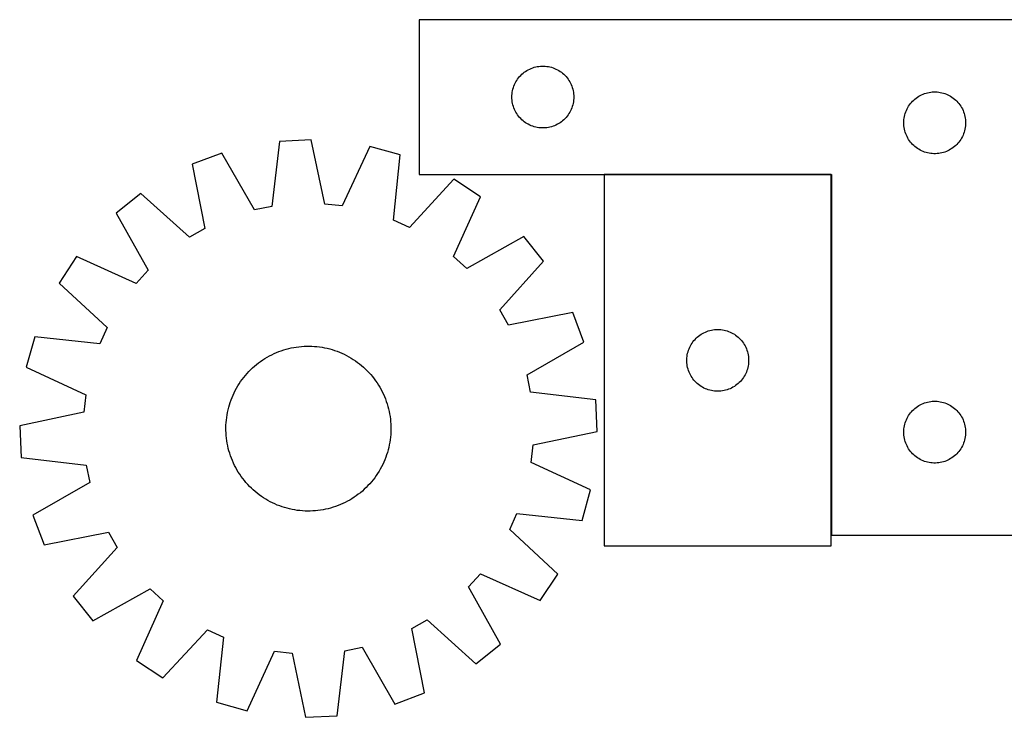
# Model space of a CAD drawing. Header units: millimetres. Extents: x 7 to 1493, y 7 to 2993.
# Tile 5 of 15: x 26 to 504, y 2121 to 2460. Entities that reach past the tile are written whole.
import ezdxf

# ---------------------------------------------------------------- set-up
doc = ezdxf.new("R2010")
doc.units = ezdxf.units.MM
doc.layers.add('COMMON', color=5, linetype='CONTINUOUS', true_color=0x0000ff)
doc.layers.add('CUT', color=7, linetype='CONTINUOUS', true_color=0x000000)

msp = doc.modelspace()

# ---------------------------------------------------------------- linework, layer by layer
at = {"layer": 'COMMON'}
for p, q in [((419.965139, 2384.658857), (309.965139, 2384.658857)), ((420.06514, 2209.758857), (420.06514, 2384.558856))]:
    msp.add_line(p, q, dxfattribs=at)
at = {"layer": 'CUT'}
for p, q in [((520.16514, 2459.758857), (220.16514, 2459.758857)), ((220.16514, 2459.758857), (220.16514, 2384.758857)), ((271.791484, 2434.704012), (272.443248, 2435.118576)), ((272.443248, 2435.118576), (273.115489, 2435.499039)), ((273.115489, 2435.499039), (273.806424, 2435.844391)), ((273.806424, 2435.844391), (274.514222, 2436.153716)), ((274.514222, 2436.153716), (275.237004, 2436.426195)), ((275.237004, 2436.426195), (275.972856, 2436.661105)), ((275.972856, 2436.661105), (276.719824, 2436.857822)), ((276.719824, 2436.857822), (277.475929, 2437.015826)), ((277.475929, 2437.015826), (278.239165, 2437.134697)), ((278.239165, 2437.134697), (279.007508, 2437.21412)), ((279.007508, 2437.21412), (279.778921, 2437.253884)), ((279.778921, 2437.253884), (280.551359, 2437.253884)), ((280.551359, 2437.253884), (281.322772, 2437.21412)), ((281.322772, 2437.21412), (282.091115, 2437.134697)), ((282.091115, 2437.134697), (282.854351, 2437.015826)), ((282.854351, 2437.015826), (283.610456, 2436.857822)), ((283.610456, 2436.857822), (284.357425, 2436.661105)), ((284.357425, 2436.661105), (285.093276, 2436.426195)), ((285.093276, 2436.426195), (285.816058, 2436.153716)), ((285.816058, 2436.153716), (286.523856, 2435.844391)), ((286.523856, 2435.844391), (287.214791, 2435.499039)), ((287.214791, 2435.499039), (287.887032, 2435.118576)), ((287.887032, 2435.118576), (288.538796, 2434.704012)), ((267.110861, 2429.647078), (267.508507, 2430.3093)), ((267.508507, 2430.3093), (267.939715, 2430.950173)), ((267.939715, 2430.950173), (268.403343, 2431.567999)), ((268.403343, 2431.567999), (268.898161, 2432.161139)), ((268.898161, 2432.161139), (269.422857, 2432.728019)), ((269.422857, 2432.728019), (269.97604, 2433.267137)), ((269.97604, 2433.267137), (270.556242, 2433.777063)), ((270.556242, 2433.777063), (271.161926, 2434.256445)), ((271.161926, 2434.256445), (271.791484, 2434.704012)), ((288.538796, 2434.704012), (289.168354, 2434.256445)), ((289.168354, 2434.256445), (289.774038, 2433.777063)), ((289.774038, 2433.777063), (290.35424, 2433.267137)), ((290.35424, 2433.267137), (290.907423, 2432.728019)), ((290.907423, 2432.728019), (291.432119, 2432.161139)), ((291.432119, 2432.161139), (291.926937, 2431.567999)), ((291.926937, 2431.567999), (292.390565, 2430.950173)), ((292.390565, 2430.950173), (292.821773, 2430.3093)), ((292.821773, 2430.3093), (293.219419, 2429.647078)), ((265.343822, 2424.567215), (265.482305, 2425.327138)), ((265.482305, 2425.327138), (265.659724, 2426.078924)), ((265.659724, 2426.078924), (265.875609, 2426.820579)), ((265.875609, 2426.820579), (266.129388, 2427.550138)), ((266.129388, 2427.550138), (266.420387, 2428.265665)), ((266.420387, 2428.265665), (266.747834, 2428.965264)), ((266.747834, 2428.965264), (267.110861, 2429.647078)), ((293.219419, 2429.647078), (293.582446, 2428.965264)), ((293.582446, 2428.965264), (293.909894, 2428.265665)), ((293.909894, 2428.265665), (294.200892, 2427.550138)), ((294.200892, 2427.550138), (294.454671, 2426.820579)), ((294.454671, 2426.820579), (294.670556, 2426.078924)), ((294.670556, 2426.078924), (294.847975, 2425.327138)), ((294.847975, 2425.327138), (294.986459, 2424.567215)), ((265.16514, 2422.258857), (265.185029, 2423.031038)), ((265.185029, 2421.486675), (265.16514, 2422.258857)), ((265.185029, 2423.031038), (265.244642, 2423.801172)), ((265.244642, 2420.716542), (265.185029, 2421.486675)), ((265.244642, 2423.801172), (265.343822, 2424.567215)), ((265.343822, 2419.950498), (265.244642, 2420.716542)), ((294.986459, 2424.567215), (295.085638, 2423.801172)), ((295.085638, 2420.716542), (294.986459, 2419.950498)), ((295.085638, 2423.801172), (295.145251, 2423.031038)), ((295.145251, 2421.486675), (295.085638, 2420.716542)), ((295.145251, 2423.031038), (295.16514, 2422.258857)), ((295.16514, 2422.258857), (295.145251, 2421.486675)), ((459.422857, 2420.228019), (459.97604, 2420.767137)), ((459.97604, 2420.767137), (460.556242, 2421.277063)), ((460.556242, 2421.277063), (461.161926, 2421.756445)), ((461.161926, 2421.756445), (461.791484, 2422.204012)), ((461.791484, 2422.204012), (462.443248, 2422.618576)), ((462.443248, 2422.618576), (463.115489, 2422.999039)), ((463.115489, 2422.999039), (463.806424, 2423.344391)), ((463.806424, 2423.344391), (464.514222, 2423.653716)), ((464.514222, 2423.653716), (465.237004, 2423.926195)), ((465.237004, 2423.926195), (465.972856, 2424.161105)), ((465.972856, 2424.161105), (466.719824, 2424.357822)), ((466.719824, 2424.357822), (467.475929, 2424.515826)), ((467.475929, 2424.515826), (468.239165, 2424.634697)), ((468.239165, 2424.634697), (469.007508, 2424.71412)), ((469.007508, 2424.71412), (469.778921, 2424.753884)), ((469.778921, 2424.753884), (470.551359, 2424.753884)), ((470.551359, 2424.753884), (471.322772, 2424.71412)), ((471.322772, 2424.71412), (472.091115, 2424.634697)), ((472.091115, 2424.634697), (472.854351, 2424.515826)), ((472.854351, 2424.515826), (473.610456, 2424.357822)), ((473.610456, 2424.357822), (474.357425, 2424.161105)), ((474.357425, 2424.161105), (475.093276, 2423.926195)), ((475.093276, 2423.926195), (475.816058, 2423.653716)), ((475.816058, 2423.653716), (476.523856, 2423.344391)), ((476.523856, 2423.344391), (477.214791, 2422.999039)), ((477.214791, 2422.999039), (477.887032, 2422.618576)), ((477.887032, 2422.618576), (478.538796, 2422.204012)), ((478.538796, 2422.204012), (479.168354, 2421.756445)), ((479.168354, 2421.756445), (479.774038, 2421.277063)), ((479.774038, 2421.277063), (480.35424, 2420.767137)), ((480.35424, 2420.767137), (480.907423, 2420.228019)), ((265.482305, 2419.190576), (265.343822, 2419.950498)), ((265.659724, 2418.43879), (265.482305, 2419.190576)), ((265.875609, 2417.697134), (265.659724, 2418.43879)), ((266.129388, 2416.967575), (265.875609, 2417.697134)), ((266.420387, 2416.252048), (266.129388, 2416.967575)), ((266.747834, 2415.55245), (266.420387, 2416.252048)), ((293.909894, 2416.252048), (293.582446, 2415.55245)), ((294.200892, 2416.967575), (293.909894, 2416.252048)), ((294.454671, 2417.697134), (294.200892, 2416.967575)), ((294.670556, 2418.43879), (294.454671, 2417.697134)), ((294.847975, 2419.190576), (294.670556, 2418.43879)), ((294.986459, 2419.950498), (294.847975, 2419.190576)), ((456.129388, 2415.050138), (456.420387, 2415.765665)), ((456.420387, 2415.765665), (456.747834, 2416.465264)), ((456.747834, 2416.465264), (457.110861, 2417.147078)), ((457.110861, 2417.147078), (457.508507, 2417.8093)), ((457.508507, 2417.8093), (457.939715, 2418.450173)), ((457.939715, 2418.450173), (458.403343, 2419.067999)), ((458.403343, 2419.067999), (458.898161, 2419.661139)), ((458.898161, 2419.661139), (459.422857, 2420.228019)), ((480.907423, 2420.228019), (481.432119, 2419.661139)), ((481.432119, 2419.661139), (481.926937, 2419.067999)), ((481.926937, 2419.067999), (482.390565, 2418.450173)), ((482.390565, 2418.450173), (482.821773, 2417.8093)), ((482.821773, 2417.8093), (483.219419, 2417.147078)), ((483.219419, 2417.147078), (483.582446, 2416.465264)), ((483.582446, 2416.465264), (483.909894, 2415.765665)), ((483.909894, 2415.765665), (484.200892, 2415.050138)), ((267.110861, 2414.870636), (266.747834, 2415.55245)), ((267.508507, 2414.208414), (267.110861, 2414.870636)), ((267.939715, 2413.56754), (267.508507, 2414.208414)), ((268.403343, 2412.949715), (267.939715, 2413.56754)), ((268.898161, 2412.356575), (268.403343, 2412.949715)), ((269.422857, 2411.789694), (268.898161, 2412.356575)), ((269.97604, 2411.250576), (269.422857, 2411.789694)), ((270.556242, 2410.74065), (269.97604, 2411.250576)), ((290.35424, 2411.250576), (289.774038, 2410.74065)), ((290.907423, 2411.789694), (290.35424, 2411.250576)), ((291.432119, 2412.356575), (290.907423, 2411.789694)), ((291.926937, 2412.949715), (291.432119, 2412.356575)), ((292.390565, 2413.56754), (291.926937, 2412.949715)), ((292.821773, 2414.208414), (292.390565, 2413.56754)), ((293.219419, 2414.870636), (292.821773, 2414.208414)), ((293.582446, 2415.55245), (293.219419, 2414.870636)), ((455.185029, 2410.531038), (455.244642, 2411.301172)), ((455.244642, 2411.301172), (455.343822, 2412.067215)), ((455.343822, 2412.067215), (455.482305, 2412.827138)), ((455.482305, 2412.827138), (455.659724, 2413.578924)), ((455.659724, 2413.578924), (455.875609, 2414.320579)), ((455.875609, 2414.320579), (456.129388, 2415.050138)), ((484.200892, 2415.050138), (484.454671, 2414.320579)), ((484.454671, 2414.320579), (484.670556, 2413.578924)), ((484.670556, 2413.578924), (484.847975, 2412.827138)), ((484.847975, 2412.827138), (484.986459, 2412.067215)), ((484.986459, 2412.067215), (485.085638, 2411.301172)), ((485.085638, 2411.301172), (485.145251, 2410.531038)), ((271.161926, 2410.261268), (270.556242, 2410.74065)), ((271.791484, 2409.813702), (271.161926, 2410.261268)), ((272.443248, 2409.399137), (271.791484, 2409.813702)), ((273.115489, 2409.018675), (272.443248, 2409.399137)), ((273.806424, 2408.673323), (273.115489, 2409.018675)), ((274.514222, 2408.363997), (273.806424, 2408.673323)), ((275.237004, 2408.091518), (274.514222, 2408.363997)), ((275.972856, 2407.856609), (275.237004, 2408.091518)), ((276.719824, 2407.659891), (275.972856, 2407.856609)), ((277.475929, 2407.501887), (276.719824, 2407.659891)), ((278.239165, 2407.383017), (277.475929, 2407.501887)), ((279.007508, 2407.303594), (278.239165, 2407.383017)), ((279.778921, 2407.26383), (279.007508, 2407.303594)), ((280.551359, 2407.26383), (279.778921, 2407.26383)), ((281.322772, 2407.303594), (280.551359, 2407.26383)), ((282.091115, 2407.383017), (281.322772, 2407.303594)), ((282.854351, 2407.501887), (282.091115, 2407.383017)), ((283.610456, 2407.659891), (282.854351, 2407.501887)), ((284.357425, 2407.856609), (283.610456, 2407.659891)), ((285.093276, 2408.091518), (284.357425, 2407.856609)), ((285.816058, 2408.363997), (285.093276, 2408.091518)), ((286.523856, 2408.673323), (285.816058, 2408.363997)), ((287.214791, 2409.018675), (286.523856, 2408.673323)), ((287.887032, 2409.399137), (287.214791, 2409.018675)), ((288.538796, 2409.813702), (287.887032, 2409.399137)), ((289.168354, 2410.261268), (288.538796, 2409.813702)), ((289.774038, 2410.74065), (289.168354, 2410.261268)), ((455.16514, 2409.758857), (455.185029, 2410.531038)), ((455.185029, 2408.986675), (455.16514, 2409.758857)), ((455.244642, 2408.216542), (455.185029, 2408.986675)), ((455.343822, 2407.450498), (455.244642, 2408.216542)), ((455.482305, 2406.690576), (455.343822, 2407.450498)), ((455.659724, 2405.93879), (455.482305, 2406.690576)), ((484.847975, 2406.690576), (484.670556, 2405.93879)), ((484.986459, 2407.450498), (484.847975, 2406.690576)), ((485.085638, 2408.216542), (484.986459, 2407.450498)), ((485.145251, 2408.986675), (485.085638, 2408.216542)), ((485.145251, 2410.531038), (485.16514, 2409.758857)), ((485.16514, 2409.758857), (485.145251, 2408.986675)), ((167.856033, 2401.464519), (152.485712, 2400.768994)), ((174.409802, 2370.383611), (167.856033, 2401.464519)), ((455.875609, 2405.197134), (455.659724, 2405.93879)), ((456.129388, 2404.467575), (455.875609, 2405.197134)), ((456.420387, 2403.752048), (456.129388, 2404.467575)), ((456.747834, 2403.05245), (456.420387, 2403.752048)), ((457.110861, 2402.370636), (456.747834, 2403.05245)), ((457.508507, 2401.708414), (457.110861, 2402.370636)), ((457.939715, 2401.06754), (457.508507, 2401.708414)), ((482.821773, 2401.708414), (482.390565, 2401.06754)), ((483.219419, 2402.370636), (482.821773, 2401.708414)), ((483.582446, 2403.05245), (483.219419, 2402.370636)), ((483.909894, 2403.752048), (483.582446, 2403.05245)), ((484.200892, 2404.467575), (483.909894, 2403.752048)), ((484.454671, 2405.197134), (484.200892, 2404.467575)), ((484.670556, 2405.93879), (484.454671, 2405.197134)), ((152.485712, 2400.768994), (148.765876, 2369.223193)), ((196.216521, 2398.278837), (182.930558, 2369.42649)), ((211.049495, 2394.19063), (196.216521, 2398.278837)), ((458.403343, 2400.449715), (457.939715, 2401.06754)), ((458.898161, 2399.856575), (458.403343, 2400.449715)), ((459.422857, 2399.289694), (458.898161, 2399.856575)), ((459.97604, 2398.750576), (459.422857, 2399.289694)), ((460.556242, 2398.24065), (459.97604, 2398.750576)), ((461.161926, 2397.761268), (460.556242, 2398.24065)), ((461.791484, 2397.313702), (461.161926, 2397.761268)), ((462.443248, 2396.899137), (461.791484, 2397.313702)), ((463.115489, 2396.518675), (462.443248, 2396.899137)), ((477.887032, 2396.899137), (477.214791, 2396.518675)), ((478.538796, 2397.313702), (477.887032, 2396.899137)), ((479.168354, 2397.761268), (478.538796, 2397.313702)), ((479.774038, 2398.24065), (479.168354, 2397.761268)), ((480.35424, 2398.750576), (479.774038, 2398.24065)), ((480.907423, 2399.289694), (480.35424, 2398.750576)), ((481.432119, 2399.856575), (480.907423, 2399.289694)), ((481.926937, 2400.449715), (481.432119, 2399.856575)), ((482.390565, 2401.06754), (481.926937, 2400.449715)), ((124.528855, 2395.034885), (110.12574, 2389.623711)), ((140.366389, 2367.50041), (124.528855, 2395.034885)), ((207.67797, 2362.605704), (211.049495, 2394.19063)), ((463.806424, 2396.173323), (463.115489, 2396.518675)), ((464.514222, 2395.863997), (463.806424, 2396.173323)), ((465.237004, 2395.591518), (464.514222, 2395.863997)), ((465.972856, 2395.356609), (465.237004, 2395.591518)), ((466.719824, 2395.159891), (465.972856, 2395.356609)), ((467.475929, 2395.001887), (466.719824, 2395.159891)), ((468.239165, 2394.883017), (467.475929, 2395.001887)), ((469.007508, 2394.803594), (468.239165, 2394.883017)), ((469.778921, 2394.76383), (469.007508, 2394.803594)), ((470.551359, 2394.76383), (469.778921, 2394.76383)), ((471.322772, 2394.803594), (470.551359, 2394.76383)), ((472.091115, 2394.883017), (471.322772, 2394.803594)), ((472.854351, 2395.001887), (472.091115, 2394.883017)), ((473.610456, 2395.159891), (472.854351, 2395.001887)), ((474.357425, 2395.356609), (473.610456, 2395.159891)), ((475.093276, 2395.591518), (474.357425, 2395.356609)), ((475.816058, 2395.863997), (475.093276, 2395.591518)), ((476.523856, 2396.173323), (475.816058, 2395.863997)), ((477.214791, 2396.518675), (476.523856, 2396.173323)), ((110.12574, 2389.623711), (116.336155, 2358.472378)), ((237.037491, 2382.396994), (215.485924, 2359.062369)), ((220.16514, 2384.758857), (420.16514, 2384.758857)), ((249.881162, 2373.925237), (237.037491, 2382.396994)), ((309.965139, 2384.558856), (309.965139, 2204.558856)), ((419.965139, 2384.558856), (309.965139, 2384.558856)), ((419.965139, 2204.558856), (419.965139, 2384.558856)), ((420.16514, 2384.758857), (420.16514, 2209.758857)), ((85.309126, 2375.531105), (73.283094, 2365.933965)), ((108.880136, 2354.238331), (85.309126, 2375.531105)), ((236.914373, 2344.928046), (249.881162, 2373.925237)), ((148.765876, 2369.223193), (140.366389, 2367.50041)), ((182.930558, 2369.42649), (174.409802, 2370.383611)), ((73.283094, 2365.933965), (88.815841, 2338.226411)), ((116.336155, 2358.472378), (108.880136, 2354.238331)), ((215.485924, 2359.062369), (207.67797, 2362.605704)), ((270.952782, 2354.67809), (243.245228, 2339.145343)), ((280.549922, 2342.652058), (270.952782, 2354.67809)), ((54.035947, 2344.862346), (45.564191, 2332.018675)), ((83.033139, 2331.895556), (54.035947, 2344.862346)), ((243.245228, 2339.145343), (236.914373, 2344.928046)), ((259.257147, 2319.081048), (280.549922, 2342.652058)), ((88.815841, 2338.226411), (83.033139, 2331.895556)), ((45.564191, 2332.018675), (68.898815, 2310.467108)), ((263.491195, 2311.62503), (259.257147, 2319.081048)), ((294.642527, 2317.835445), (263.491195, 2311.62503)), ((300.053702, 2303.432329), (294.642527, 2317.835445)), ((33.770554, 2306.030678), (29.682347, 2291.197704)), ((65.35548, 2302.659153), (33.770554, 2306.030678)), ((68.898815, 2310.467108), (65.35548, 2302.659153)), ((355.062857, 2305.825835), (355.655997, 2306.320653)), ((355.655997, 2306.320653), (356.273823, 2306.784281)), ((356.273823, 2306.784281), (356.914696, 2307.215489)), ((356.914696, 2307.215489), (357.576918, 2307.613134)), ((357.576918, 2307.613134), (358.258732, 2307.976162)), ((358.258732, 2307.976162), (358.95833, 2308.303609)), ((358.95833, 2308.303609), (359.673858, 2308.594608)), ((359.673858, 2308.594608), (360.403417, 2308.848386)), ((360.403417, 2308.848386), (361.145072, 2309.064272)), ((361.145072, 2309.064272), (361.896858, 2309.241691)), ((361.896858, 2309.241691), (362.65678, 2309.380174)), ((362.65678, 2309.380174), (363.422824, 2309.479354)), ((363.422824, 2309.479354), (364.192958, 2309.538967)), ((364.192958, 2309.538967), (364.965139, 2309.558856)), ((364.965139, 2309.558856), (365.73732, 2309.538967)), ((365.73732, 2309.538967), (366.507454, 2309.479354)), ((366.507454, 2309.479354), (367.273498, 2309.380174)), ((367.273498, 2309.380174), (368.03342, 2309.241691)), ((368.03342, 2309.241691), (368.785206, 2309.064272)), ((368.785206, 2309.064272), (369.526862, 2308.848386)), ((369.526862, 2308.848386), (370.25642, 2308.594608)), ((370.25642, 2308.594608), (370.971948, 2308.303609)), ((370.971948, 2308.303609), (371.671546, 2307.976162)), ((371.671546, 2307.976162), (372.35336, 2307.613134)), ((372.35336, 2307.613134), (373.015582, 2307.215489)), ((373.015582, 2307.215489), (373.656456, 2306.784281)), ((373.656456, 2306.784281), (374.274281, 2306.320653)), ((374.274281, 2306.320653), (374.867421, 2305.825835)), ((160.61841, 2301.037892), (161.864127, 2301.2028)), ((161.864127, 2301.2028), (163.11441, 2301.328497)), ((163.11441, 2301.328497), (164.368024, 2301.414859)), ((164.368024, 2301.414859), (165.623733, 2301.461802)), ((165.623733, 2301.461802), (166.880296, 2301.46928)), ((166.880296, 2301.46928), (168.136474, 2301.437284)), ((168.136474, 2301.437284), (169.391027, 2301.365846)), ((169.391027, 2301.365846), (170.642717, 2301.255037)), ((170.642717, 2301.255037), (171.890309, 2301.104966)), ((272.519227, 2287.594796), (300.053702, 2303.432329)), ((351.379605, 2300.917572), (351.724957, 2301.608507)), ((351.724957, 2301.608507), (352.10542, 2302.280748)), ((352.10542, 2302.280748), (352.519984, 2302.932512)), ((352.519984, 2302.932512), (352.96755, 2303.56207)), ((352.96755, 2303.56207), (353.446932, 2304.167753)), ((353.446932, 2304.167753), (353.956859, 2304.747956)), ((353.956859, 2304.747956), (354.495977, 2305.301139)), ((354.495977, 2305.301139), (355.062857, 2305.825835)), ((374.867421, 2305.825835), (375.434301, 2305.301139)), ((375.434301, 2305.301139), (375.97342, 2304.747956)), ((375.97342, 2304.747956), (376.483346, 2304.167753)), ((376.483346, 2304.167753), (376.962728, 2303.56207)), ((376.962728, 2303.56207), (377.410294, 2302.932512)), ((377.410294, 2302.932512), (377.824858, 2302.280748)), ((377.824858, 2302.280748), (378.205321, 2301.608507)), ((378.205321, 2301.608507), (378.550673, 2300.917572)), ((146.465257, 2296.097902), (147.562789, 2296.709808)), ((147.562789, 2296.709808), (148.679001, 2297.286938)), ((148.679001, 2297.286938), (149.812789, 2297.828723)), ((149.812789, 2297.828723), (150.963036, 2298.334626)), ((150.963036, 2298.334626), (152.128607, 2298.80415)), ((152.128607, 2298.80415), (153.30835, 2299.236831)), ((153.30835, 2299.236831), (154.501102, 2299.632241)), ((154.501102, 2299.632241), (155.705686, 2299.989992)), ((155.705686, 2299.989992), (156.920912, 2300.309728)), ((156.920912, 2300.309728), (158.145582, 2300.591136)), ((158.145582, 2300.591136), (159.378487, 2300.833937)), ((159.378487, 2300.833937), (160.61841, 2301.037892)), ((171.890309, 2301.104966), (173.132571, 2300.915781)), ((173.132571, 2300.915781), (174.368278, 2300.687669)), ((174.368278, 2300.687669), (175.59621, 2300.420856)), ((175.59621, 2300.420856), (176.815156, 2300.115603)), ((176.815156, 2300.115603), (178.023912, 2299.772214)), ((178.023912, 2299.772214), (179.221285, 2299.391026)), ((179.221285, 2299.391026), (180.406094, 2298.972415)), ((180.406094, 2298.972415), (181.577169, 2298.516796)), ((181.577169, 2298.516796), (182.733355, 2298.024616)), ((182.733355, 2298.024616), (183.873511, 2297.496363)), ((183.873511, 2297.496363), (184.996512, 2296.932558)), ((184.996512, 2296.932558), (186.101248, 2296.333756)), ((350.009876, 2295.716488), (350.089299, 2296.484831)), ((350.089299, 2296.484831), (350.20817, 2297.248067)), ((350.20817, 2297.248067), (350.366173, 2298.004172)), ((350.366173, 2298.004172), (350.562891, 2298.75114)), ((350.562891, 2298.75114), (350.797801, 2299.486991)), ((350.797801, 2299.486991), (351.07028, 2300.209774)), ((351.07028, 2300.209774), (351.379605, 2300.917572)), ((378.550673, 2300.917572), (378.859999, 2300.209774)), ((378.859999, 2300.209774), (379.132478, 2299.486991)), ((379.132478, 2299.486991), (379.367387, 2298.75114)), ((379.367387, 2298.75114), (379.564105, 2298.004172)), ((379.564105, 2298.004172), (379.722108, 2297.248067)), ((379.722108, 2297.248067), (379.840979, 2296.484831)), ((379.840979, 2296.484831), (379.920402, 2295.716488)), ((139.393933, 2290.895716), (140.33155, 2291.732305)), ((140.33155, 2291.732305), (141.294982, 2292.53903)), ((141.294982, 2292.53903), (142.283279, 2293.315094)), ((142.283279, 2293.315094), (143.295465, 2294.059733)), ((143.295465, 2294.059733), (144.330541, 2294.77221)), ((144.330541, 2294.77221), (145.387486, 2295.451824)), ((145.387486, 2295.451824), (146.465257, 2296.097902)), ((186.101248, 2296.333756), (187.186631, 2295.70055)), ((187.186631, 2295.70055), (188.251589, 2295.033563)), ((188.251589, 2295.033563), (189.295071, 2294.333454)), ((189.295071, 2294.333454), (190.316047, 2293.600913)), ((190.316047, 2293.600913), (191.313509, 2292.836665)), ((191.313509, 2292.836665), (192.286474, 2292.041463)), ((192.286474, 2292.041463), (193.233981, 2291.216091)), ((349.970112, 2294.945074), (350.009876, 2295.716488)), ((349.970112, 2294.172637), (349.970112, 2294.945074)), ((350.009876, 2293.401224), (349.970112, 2294.172637)), ((350.089299, 2292.63288), (350.009876, 2293.401224)), ((350.20817, 2291.869644), (350.089299, 2292.63288)), ((350.366173, 2291.11354), (350.20817, 2291.869644)), ((379.722108, 2291.869644), (379.564105, 2291.11354)), ((379.840979, 2292.63288), (379.722108, 2291.869644)), ((379.920402, 2293.401224), (379.840979, 2292.63288)), ((379.920402, 2295.716488), (379.960166, 2294.945074)), ((379.960166, 2294.172637), (379.920402, 2293.401224)), ((379.960166, 2294.945074), (379.960166, 2294.172637)), ((29.682347, 2291.197704), (58.534695, 2277.911742)), ((135.124519, 2286.294693), (135.919722, 2287.267657)), ((135.919722, 2287.267657), (136.745093, 2288.215164)), ((136.745093, 2288.215164), (137.599819, 2289.136277)), ((137.599819, 2289.136277), (138.483056, 2290.030089)), ((138.483056, 2290.030089), (139.393933, 2290.895716)), ((193.233981, 2291.216091), (194.155094, 2290.361365)), ((194.155094, 2290.361365), (195.048906, 2289.478128)), ((195.048906, 2289.478128), (195.914533, 2288.567252)), ((195.914533, 2288.567252), (196.751122, 2287.629635)), ((196.751122, 2287.629635), (197.557847, 2286.666202)), ((274.242009, 2279.195308), (272.519227, 2287.594796)), ((350.562891, 2290.366571), (350.366173, 2291.11354)), ((350.797801, 2289.63072), (350.562891, 2290.366571)), ((351.07028, 2288.907937), (350.797801, 2289.63072)), ((351.379605, 2288.20014), (351.07028, 2288.907937)), ((351.724957, 2287.509205), (351.379605, 2288.20014)), ((352.10542, 2286.836964), (351.724957, 2287.509205)), ((378.205321, 2287.509205), (377.824858, 2286.836964)), ((378.550673, 2288.20014), (378.205321, 2287.509205)), ((378.859999, 2288.907937), (378.550673, 2288.20014)), ((379.132478, 2289.63072), (378.859999, 2288.907937)), ((379.367387, 2290.366571), (379.132478, 2289.63072)), ((379.564105, 2291.11354), (379.367387, 2290.366571)), ((131.627428, 2281.082432), (132.260635, 2282.167815)), ((132.260635, 2282.167815), (132.927622, 2283.232772)), ((132.927622, 2283.232772), (133.627731, 2284.276254)), ((133.627731, 2284.276254), (134.360271, 2285.29723)), ((134.360271, 2285.29723), (135.124519, 2286.294693)), ((197.557847, 2286.666202), (198.333911, 2285.677905)), ((198.333911, 2285.677905), (199.07855, 2284.665719)), ((199.07855, 2284.665719), (199.791027, 2283.630643)), ((199.791027, 2283.630643), (200.47064, 2282.573698)), ((200.47064, 2282.573698), (201.116719, 2281.495928)), ((352.519984, 2286.1852), (352.10542, 2286.836964)), ((352.96755, 2285.555642), (352.519984, 2286.1852)), ((353.446932, 2284.949958), (352.96755, 2285.555642)), ((353.956859, 2284.369756), (353.446932, 2284.949958)), ((354.495977, 2283.816573), (353.956859, 2284.369756)), ((355.062857, 2283.291877), (354.495977, 2283.816573)), ((355.655997, 2282.797059), (355.062857, 2283.291877)), ((356.273823, 2282.333431), (355.655997, 2282.797059)), ((356.914696, 2281.902222), (356.273823, 2282.333431)), ((373.656456, 2282.333431), (373.015582, 2281.902222)), ((374.274281, 2282.797059), (373.656456, 2282.333431)), ((374.867421, 2283.291877), (374.274281, 2282.797059)), ((375.434301, 2283.816573), (374.867421, 2283.291877)), ((375.97342, 2284.369756), (375.434301, 2283.816573)), ((376.483346, 2284.949958), (375.97342, 2284.369756)), ((376.962728, 2285.555642), (376.483346, 2284.949958)), ((377.410294, 2286.1852), (376.962728, 2285.555642)), ((377.824858, 2286.836964), (377.410294, 2286.1852)), ((58.534695, 2277.911742), (57.577574, 2269.390985)), ((129.444389, 2276.558352), (129.936568, 2277.714538)), ((129.936568, 2277.714538), (130.464821, 2278.854694)), ((130.464821, 2278.854694), (131.028627, 2279.977695)), ((131.028627, 2279.977695), (131.627428, 2281.082432)), ((201.116719, 2281.495928), (201.728625, 2280.398395)), ((201.728625, 2280.398395), (202.305755, 2279.282184)), ((202.305755, 2279.282184), (202.847539, 2278.148395)), ((202.847539, 2278.148395), (203.353443, 2276.998148)), ((305.787811, 2275.475473), (274.242009, 2279.195308)), ((357.576918, 2281.504577), (356.914696, 2281.902222)), ((358.258732, 2281.141549), (357.576918, 2281.504577)), ((358.95833, 2280.814102), (358.258732, 2281.141549)), ((359.673858, 2280.523103), (358.95833, 2280.814102)), ((360.403417, 2280.269325), (359.673858, 2280.523103)), ((361.145072, 2280.05344), (360.403417, 2280.269325)), ((361.896858, 2279.87602), (361.145072, 2280.05344)), ((362.65678, 2279.737537), (361.896858, 2279.87602)), ((363.422824, 2279.638358), (362.65678, 2279.737537)), ((364.192958, 2279.578744), (363.422824, 2279.638358)), ((364.965139, 2279.558856), (364.192958, 2279.578744)), ((365.73732, 2279.578744), (364.965139, 2279.558856)), ((366.507454, 2279.638358), (365.73732, 2279.578744)), ((367.273498, 2279.737537), (366.507454, 2279.638358)), ((368.03342, 2279.87602), (367.273498, 2279.737537)), ((368.785206, 2280.05344), (368.03342, 2279.87602)), ((369.526862, 2280.269325), (368.785206, 2280.05344)), ((370.25642, 2280.523103), (369.526862, 2280.269325)), ((370.971948, 2280.814102), (370.25642, 2280.523103)), ((371.671546, 2281.141549), (370.971948, 2280.814102)), ((372.35336, 2281.504577), (371.671546, 2281.141549)), ((373.015582, 2281.902222), (372.35336, 2281.504577)), ((127.845581, 2271.796339), (128.188971, 2273.005095)), ((128.188971, 2273.005095), (128.570159, 2274.202468)), ((128.570159, 2274.202468), (128.988769, 2275.387277)), ((128.988769, 2275.387277), (129.444389, 2276.558352)), ((203.353443, 2276.998148), (203.822967, 2275.832578)), ((203.822967, 2275.832578), (204.255648, 2274.652834)), ((204.255648, 2274.652834), (204.651058, 2273.460082)), ((204.651058, 2273.460082), (205.008808, 2272.255499)), ((306.483336, 2260.105151), (305.787811, 2275.475473)), ((461.791484, 2272.204012), (462.443248, 2272.618576)), ((462.443248, 2272.618576), (463.115489, 2272.999039)), ((463.115489, 2272.999039), (463.806424, 2273.344391)), ((463.806424, 2273.344391), (464.514222, 2273.653716)), ((464.514222, 2273.653716), (465.237004, 2273.926195)), ((465.237004, 2273.926195), (465.972856, 2274.161105)), ((465.972856, 2274.161105), (466.719824, 2274.357822)), ((466.719824, 2274.357822), (467.475929, 2274.515826)), ((467.475929, 2274.515826), (468.239165, 2274.634697)), ((468.239165, 2274.634697), (469.007508, 2274.71412)), ((469.007508, 2274.71412), (469.778921, 2274.753884)), ((469.778921, 2274.753884), (470.551359, 2274.753884)), ((470.551359, 2274.753884), (471.322772, 2274.71412)), ((471.322772, 2274.71412), (472.091115, 2274.634697)), ((472.091115, 2274.634697), (472.854351, 2274.515826)), ((472.854351, 2274.515826), (473.610456, 2274.357822)), ((473.610456, 2274.357822), (474.357425, 2274.161105)), ((474.357425, 2274.161105), (475.093276, 2273.926195)), ((475.093276, 2273.926195), (475.816058, 2273.653716)), ((475.816058, 2273.653716), (476.523856, 2273.344391)), ((476.523856, 2273.344391), (477.214791, 2272.999039)), ((477.214791, 2272.999039), (477.887032, 2272.618576)), ((477.887032, 2272.618576), (478.538796, 2272.204012)), ((57.577574, 2269.390985), (26.496665, 2262.837217)), ((126.856219, 2266.871492), (127.045403, 2268.113754)), ((127.045403, 2268.113754), (127.273515, 2269.349462)), ((127.273515, 2269.349462), (127.540329, 2270.577394)), ((127.540329, 2270.577394), (127.845581, 2271.796339)), ((205.008808, 2272.255499), (205.328545, 2271.040273)), ((205.328545, 2271.040273), (205.609953, 2269.815603)), ((205.609953, 2269.815603), (205.852754, 2268.582698)), ((205.852754, 2268.582698), (206.056709, 2267.342775)), ((457.110861, 2267.147078), (457.508507, 2267.8093)), ((457.508507, 2267.8093), (457.939715, 2268.450173)), ((457.939715, 2268.450173), (458.403343, 2269.067999)), ((458.403343, 2269.067999), (458.898161, 2269.661139)), ((458.898161, 2269.661139), (459.422857, 2270.228019)), ((459.422857, 2270.228019), (459.97604, 2270.767137)), ((459.97604, 2270.767137), (460.556242, 2271.277063)), ((460.556242, 2271.277063), (461.161926, 2271.756445)), ((461.161926, 2271.756445), (461.791484, 2272.204012)), ((478.538796, 2272.204012), (479.168354, 2271.756445)), ((479.168354, 2271.756445), (479.774038, 2271.277063)), ((479.774038, 2271.277063), (480.35424, 2270.767137)), ((480.35424, 2270.767137), (480.907423, 2270.228019)), ((480.907423, 2270.228019), (481.432119, 2269.661139)), ((481.432119, 2269.661139), (481.926937, 2269.067999)), ((481.926937, 2269.067999), (482.390565, 2268.450173)), ((482.390565, 2268.450173), (482.821773, 2267.8093)), ((482.821773, 2267.8093), (483.219419, 2267.147078)), ((126.491905, 2261.861479), (126.523901, 2263.117657)), ((126.523901, 2263.117657), (126.595339, 2264.37221)), ((126.595339, 2264.37221), (126.706148, 2265.6239)), ((126.706148, 2265.6239), (126.856219, 2266.871492)), ((206.056709, 2267.342775), (206.221616, 2266.097057)), ((206.221616, 2266.097057), (206.347313, 2264.846774)), ((206.347313, 2264.846774), (206.433676, 2263.59316)), ((206.433676, 2263.59316), (206.480619, 2262.337452)), ((455.482305, 2262.827138), (455.659724, 2263.578924)), ((455.659724, 2263.578924), (455.875609, 2264.320579)), ((455.875609, 2264.320579), (456.129388, 2265.050138)), ((456.129388, 2265.050138), (456.420387, 2265.765665)), ((456.420387, 2265.765665), (456.747834, 2266.465264)), ((456.747834, 2266.465264), (457.110861, 2267.147078)), ((483.219419, 2267.147078), (483.582446, 2266.465264)), ((483.582446, 2266.465264), (483.909894, 2265.765665)), ((483.909894, 2265.765665), (484.200892, 2265.050138)), ((484.200892, 2265.050138), (484.454671, 2264.320579)), ((484.454671, 2264.320579), (484.670556, 2263.578924)), ((484.670556, 2263.578924), (484.847975, 2262.827138)), ((26.496665, 2262.837217), (27.192191, 2247.466895)), ((126.499382, 2260.604916), (126.491905, 2261.861479)), ((126.546325, 2259.349208), (126.499382, 2260.604916)), ((126.632688, 2258.095593), (126.546325, 2259.349208)), ((206.384663, 2258.570158), (206.273853, 2257.318468)), ((206.4561, 2259.824711), (206.384663, 2258.570158)), ((206.488096, 2261.080889), (206.4561, 2259.824711)), ((206.480619, 2262.337452), (206.488096, 2261.080889)), ((275.402428, 2253.551382), (306.483336, 2260.105151)), ((455.16514, 2259.758857), (455.185029, 2260.531038)), ((455.185029, 2258.986675), (455.16514, 2259.758857)), ((455.185029, 2260.531038), (455.244642, 2261.301172)), ((455.244642, 2258.216542), (455.185029, 2258.986675)), ((455.244642, 2261.301172), (455.343822, 2262.067215)), ((455.343822, 2257.450498), (455.244642, 2258.216542)), ((455.343822, 2262.067215), (455.482305, 2262.827138)), ((484.847975, 2262.827138), (484.986459, 2262.067215)), ((484.986459, 2262.067215), (485.085638, 2261.301172)), ((485.085638, 2258.216542), (484.986459, 2257.450498)), ((485.085638, 2261.301172), (485.145251, 2260.531038)), ((485.145251, 2258.986675), (485.085638, 2258.216542)), ((485.145251, 2260.531038), (485.16514, 2259.758857)), ((485.16514, 2259.758857), (485.145251, 2258.986675)), ((126.758385, 2256.845311), (126.632688, 2258.095593)), ((126.923292, 2255.599593), (126.758385, 2256.845311)), ((127.127247, 2254.35967), (126.923292, 2255.599593)), ((127.370048, 2253.126765), (127.127247, 2254.35967)), ((205.706486, 2253.592906), (205.439673, 2252.364974)), ((205.934598, 2254.828613), (205.706486, 2253.592906)), ((206.123783, 2256.070876), (205.934598, 2254.828613)), ((206.273853, 2257.318468), (206.123783, 2256.070876)), ((274.445306, 2245.030626), (275.402428, 2253.551382)), ((455.482305, 2256.690576), (455.343822, 2257.450498)), ((455.659724, 2255.93879), (455.482305, 2256.690576)), ((455.875609, 2255.197134), (455.659724, 2255.93879)), ((456.129388, 2254.467575), (455.875609, 2255.197134)), ((456.420387, 2253.752048), (456.129388, 2254.467575)), ((456.747834, 2253.05245), (456.420387, 2253.752048)), ((483.909894, 2253.752048), (483.582446, 2253.05245)), ((484.200892, 2254.467575), (483.909894, 2253.752048)), ((484.454671, 2255.197134), (484.200892, 2254.467575)), ((484.670556, 2255.93879), (484.454671, 2255.197134)), ((484.847975, 2256.690576), (484.670556, 2255.93879)), ((484.986459, 2257.450498), (484.847975, 2256.690576)), ((127.651456, 2251.902095), (127.370048, 2253.126765)), ((127.971193, 2250.686869), (127.651456, 2251.902095)), ((128.328943, 2249.482285), (127.971193, 2250.686869)), ((128.724354, 2248.289533), (128.328943, 2249.482285)), ((204.409842, 2248.7399), (203.991232, 2247.555091)), ((204.791031, 2249.937273), (204.409842, 2248.7399)), ((205.13442, 2251.146029), (204.791031, 2249.937273)), ((205.439673, 2252.364974), (205.13442, 2251.146029)), ((457.110861, 2252.370636), (456.747834, 2253.05245)), ((457.508507, 2251.708414), (457.110861, 2252.370636)), ((457.939715, 2251.06754), (457.508507, 2251.708414)), ((458.403343, 2250.449715), (457.939715, 2251.06754)), ((458.898161, 2249.856575), (458.403343, 2250.449715)), ((459.422857, 2249.289694), (458.898161, 2249.856575)), ((459.97604, 2248.750576), (459.422857, 2249.289694)), ((460.556242, 2248.24065), (459.97604, 2248.750576)), ((480.35424, 2248.750576), (479.774038, 2248.24065)), ((480.907423, 2249.289694), (480.35424, 2248.750576)), ((481.432119, 2249.856575), (480.907423, 2249.289694)), ((481.926937, 2250.449715), (481.432119, 2249.856575)), ((482.390565, 2251.06754), (481.926937, 2250.449715)), ((482.821773, 2251.708414), (482.390565, 2251.06754)), ((483.219419, 2252.370636), (482.821773, 2251.708414)), ((483.582446, 2253.05245), (483.219419, 2252.370636)), ((27.192191, 2247.466895), (58.737992, 2243.747059)), ((129.157034, 2247.10979), (128.724354, 2248.289533)), ((129.626558, 2245.94422), (129.157034, 2247.10979)), ((130.132462, 2244.793972), (129.626558, 2245.94422)), ((130.674246, 2243.660184), (130.132462, 2244.793972)), ((202.51518, 2244.087673), (201.951375, 2242.964673)), ((203.043433, 2245.227829), (202.51518, 2244.087673)), ((203.535612, 2246.384015), (203.043433, 2245.227829)), ((203.991232, 2247.555091), (203.535612, 2246.384015)), ((303.297654, 2231.744663), (274.445306, 2245.030626)), ((461.161926, 2247.761268), (460.556242, 2248.24065)), ((461.791484, 2247.313702), (461.161926, 2247.761268)), ((462.443248, 2246.899137), (461.791484, 2247.313702)), ((463.115489, 2246.518675), (462.443248, 2246.899137)), ((463.806424, 2246.173323), (463.115489, 2246.518675)), ((464.514222, 2245.863997), (463.806424, 2246.173323)), ((465.237004, 2245.591518), (464.514222, 2245.863997)), ((465.972856, 2245.356609), (465.237004, 2245.591518)), ((466.719824, 2245.159891), (465.972856, 2245.356609)), ((467.475929, 2245.001887), (466.719824, 2245.159891)), ((468.239165, 2244.883017), (467.475929, 2245.001887)), ((469.007508, 2244.803594), (468.239165, 2244.883017)), ((469.778921, 2244.76383), (469.007508, 2244.803594)), ((470.551359, 2244.76383), (469.778921, 2244.76383)), ((471.322772, 2244.803594), (470.551359, 2244.76383)), ((472.091115, 2244.883017), (471.322772, 2244.803594)), ((472.854351, 2245.001887), (472.091115, 2244.883017)), ((473.610456, 2245.159891), (472.854351, 2245.001887)), ((474.357425, 2245.356609), (473.610456, 2245.159891)), ((475.093276, 2245.591518), (474.357425, 2245.356609)), ((475.816058, 2245.863997), (475.093276, 2245.591518)), ((476.523856, 2246.173323), (475.816058, 2245.863997)), ((477.214791, 2246.518675), (476.523856, 2246.173323)), ((477.887032, 2246.899137), (477.214791, 2246.518675)), ((478.538796, 2247.313702), (477.887032, 2246.899137)), ((479.168354, 2247.761268), (478.538796, 2247.313702)), ((479.774038, 2248.24065), (479.168354, 2247.761268)), ((58.737992, 2243.747059), (60.460774, 2235.347572)), ((131.251376, 2242.543972), (130.674246, 2243.660184)), ((131.863282, 2241.44644), (131.251376, 2242.543972)), ((132.509361, 2240.368669), (131.863282, 2241.44644)), ((133.188974, 2239.311725), (132.509361, 2240.368669)), ((133.901452, 2238.276648), (133.188974, 2239.311725)), ((200.052379, 2239.709595), (199.35227, 2238.666114)), ((200.719366, 2240.774553), (200.052379, 2239.709595)), ((201.352573, 2241.859936), (200.719366, 2240.774553)), ((201.951375, 2242.964673), (201.352573, 2241.859936)), ((60.460774, 2235.347572), (32.926299, 2219.510039)), ((134.64609, 2237.264462), (133.901452, 2238.276648)), ((135.422155, 2236.276166), (134.64609, 2237.264462)), ((136.228879, 2235.312733), (135.422155, 2236.276166)), ((137.065468, 2234.375116), (136.228879, 2235.312733)), ((137.931096, 2233.464239), (137.065468, 2234.375116)), ((196.234908, 2234.727204), (195.380182, 2233.80609)), ((197.06028, 2235.67471), (196.234908, 2234.727204)), ((197.855482, 2236.647675), (197.06028, 2235.67471)), ((198.61973, 2237.645138), (197.855482, 2236.647675)), ((199.35227, 2238.666114), (198.61973, 2237.645138)), ((138.824907, 2232.581002), (137.931096, 2233.464239)), ((139.746021, 2231.726276), (138.824907, 2232.581002)), ((140.693527, 2230.900905), (139.746021, 2231.726276)), ((141.666492, 2230.105703), (140.693527, 2230.900905)), ((142.663954, 2229.341454), (141.666492, 2230.105703)), ((190.696722, 2229.627273), (189.684536, 2228.882635)), ((191.685019, 2230.403338), (190.696722, 2229.627273)), ((192.648451, 2231.210063), (191.685019, 2230.403338)), ((193.586068, 2232.046651), (192.648451, 2231.210063)), ((194.496945, 2232.912279), (193.586068, 2232.046651)), ((195.380182, 2233.80609), (194.496945, 2232.912279)), ((299.209447, 2216.91169), (303.297654, 2231.744663)), ((143.68493, 2228.608914), (142.663954, 2229.341454)), ((144.728412, 2227.908805), (143.68493, 2228.608914)), ((145.79337, 2227.241818), (144.728412, 2227.908805)), ((146.878753, 2226.608611), (145.79337, 2227.241818)), ((147.98349, 2226.00981), (146.878753, 2226.608611)), ((149.10649, 2225.446004), (147.98349, 2226.00981)), ((150.246646, 2224.917751), (149.10649, 2225.446004)), ((151.402832, 2224.425572), (150.246646, 2224.917751)), ((183.167212, 2225.113645), (182.016965, 2224.607741)), ((184.301001, 2225.655429), (183.167212, 2225.113645)), ((185.417212, 2226.232559), (184.301001, 2225.655429)), ((186.514745, 2226.844465), (185.417212, 2226.232559)), ((187.592515, 2227.490544), (186.514745, 2226.844465)), ((188.64946, 2228.170157), (187.592515, 2227.490544)), ((189.684536, 2228.882635), (188.64946, 2228.170157)), ((152.573908, 2223.969952), (151.402832, 2224.425572)), ((153.758717, 2223.551342), (152.573908, 2223.969952)), ((154.95609, 2223.170154), (153.758717, 2223.551342)), ((156.164845, 2222.826764), (154.95609, 2223.170154)), ((157.383791, 2222.521512), (156.164845, 2222.826764)), ((158.611723, 2222.254698), (157.383791, 2222.521512)), ((159.84743, 2222.026587), (158.611723, 2222.254698)), ((161.089692, 2221.837402), (159.84743, 2222.026587)), ((162.337284, 2221.687331), (161.089692, 2221.837402)), ((163.588974, 2221.576522), (162.337284, 2221.687331)), ((164.843528, 2221.505084), (163.588974, 2221.576522)), ((166.099706, 2221.473088), (164.843528, 2221.505084)), ((167.356269, 2221.480565), (166.099706, 2221.473088)), ((168.611977, 2221.527508), (167.356269, 2221.480565)), ((169.865591, 2221.613871), (168.611977, 2221.527508)), ((171.115874, 2221.739568), (169.865591, 2221.613871)), ((172.361591, 2221.904475), (171.115874, 2221.739568)), ((173.601514, 2222.10843), (172.361591, 2221.904475)), ((174.834419, 2222.351231), (173.601514, 2222.10843)), ((176.059089, 2222.632639), (174.834419, 2222.351231)), ((177.274316, 2222.952376), (176.059089, 2222.632639)), ((178.478899, 2223.310126), (177.274316, 2222.952376)), ((179.671651, 2223.705537), (178.478899, 2223.310126)), ((180.851395, 2224.138218), (179.671651, 2223.705537)), ((182.016965, 2224.607741), (180.851395, 2224.138218)), ((264.081186, 2212.47526), (267.624521, 2220.283214)), ((267.624521, 2220.283214), (299.209447, 2216.91169)), ((32.926299, 2219.510039), (38.337474, 2205.106923)), ((38.337474, 2205.106923), (69.488806, 2211.317338)), ((69.488806, 2211.317338), (73.722854, 2203.861319)), ((287.415811, 2190.923693), (264.081186, 2212.47526)), ((420.16514, 2209.758857), (520.16514, 2209.758857)), ((73.722854, 2203.861319), (52.430079, 2180.29031)), ((309.965139, 2204.558856), (419.965139, 2204.558856)), ((244.16416, 2184.715956), (249.946862, 2191.046812)), ((249.946862, 2191.046812), (278.944054, 2178.080022)), ((278.944054, 2178.080022), (287.415811, 2190.923693)), ((62.027219, 2168.264278), (89.734773, 2183.797024)), ((89.734773, 2183.797024), (96.065628, 2178.014322)), ((259.696907, 2157.008403), (244.16416, 2184.715956)), ((52.430079, 2180.29031), (62.027219, 2168.264278)), ((96.065628, 2178.014322), (83.098839, 2149.01713)), ((216.643847, 2164.469989), (224.099865, 2168.704037)), ((224.099865, 2168.704037), (247.670875, 2147.411262)), ((95.94251, 2140.545374), (117.494077, 2163.879999)), ((117.494077, 2163.879999), (125.302031, 2160.336664)), ((222.854261, 2133.318657), (216.643847, 2164.469989)), ((125.302031, 2160.336664), (121.930506, 2128.751737)), ((136.76348, 2124.663531), (150.049443, 2153.515878)), ((150.049443, 2153.515878), (158.570199, 2152.558757)), ((180.494289, 2122.173374), (184.214125, 2153.719175)), ((184.214125, 2153.719175), (192.613613, 2155.441957)), ((192.613613, 2155.441957), (208.451146, 2127.907483)), ((247.670875, 2147.411262), (259.696907, 2157.008403)), ((83.098839, 2149.01713), (95.94251, 2140.545374)), ((158.570199, 2152.558757), (165.123968, 2121.477848)), ((208.451146, 2127.907483), (222.854261, 2133.318657)), ((121.930506, 2128.751737), (136.76348, 2124.663531)), ((165.123968, 2121.477848), (180.494289, 2122.173374))]:
    msp.add_line(p, q, dxfattribs=at)

doc.saveas('drawing.dxf')
